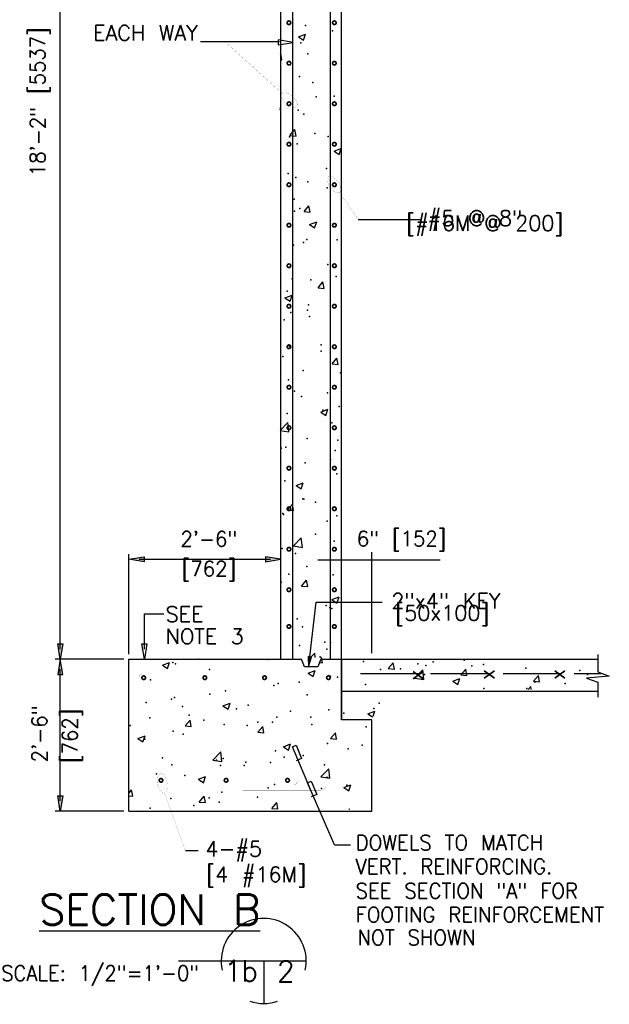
# Model space of a CAD drawing. Extents: x 0 to 354, y -64 to 250.
# Tile 4 of 7: x 83 to 131, y 75 to 156. Entities that reach past the tile are written whole.
import ezdxf
from ezdxf.enums import TextEntityAlignment as Align

# ---------------------------------------------------------------- set-up
doc = ezdxf.new("R2010")
doc.units = 0
doc.header["$MEASUREMENT"] = 0
doc.layers.get('0').update_dxf_attribs({"linetype": 'CONTINUOUS'})
for name, color, linetype in [('DIM', 7, 'CONTINUOUS'), ('DWG-LINES', 7, 'CONTINUOUS'), ('HATCH', 7, 'CONTINUOUS'), ('REBAR', 7, 'CONTINUOUS'), ('SYMBOLS', 7, 'CONTINUOUS'), ('TEXT', 7, 'CONTINUOUS')]:
    doc.layers.add(name, color=color, linetype=linetype)
doc.styles.add('TXT_SHX', font='txt.shx')

# ---------------------------------------------------------------- blocks, each defined once
blk = doc.blocks.new('REBAR')
at = {"color": 7, "linetype": 'CONTINUOUS', "const_width": 0.01378}
blk.add_lwpolyline([(-0.014553, 0, 1), (0.014553, 0, 1)], format="xyb", close=True, dxfattribs=at)
blk = doc.blocks.new('SEC_BU')
at = {"layer": 'SYMBOLS', "color": 2, "linetype": 'CONTINUOUS'}
for p, q in [((-0.5, 0), (0.25, 0)), ((0, 0), (0, -0.2496)), ((0, -0.25), (0, -0.2496))]:
    blk.add_line(p, q, dxfattribs=at)
for start, end in [(347.64555, 192.35445), (251.04049, 288.95951)]:
    blk.add_arc((0, 0), 0.25, start, end, dxfattribs=at)

msp = doc.modelspace()

# ---------------------------------------------------------------- hatches: boundary and pattern name
at = {"layer": 'DIM', "linetype": 'CONTINUOUS'}
for points in [[(92.866, 111.777), (92.866, 111.361), (91.616, 111.569)], [(102.857, 111.777), (102.857, 111.361), (104.107, 111.569)], [(85.761, 104.603), (86.178, 104.603), (85.969, 103.354)], [(85.761, 102.104), (86.178, 102.104), (85.969, 103.354)], [(85.761, 92.106), (86.178, 92.106), (85.969, 90.856)]]:
    msp.add_hatch(color=7, dxfattribs=at).paths.add_polyline_path(points)
at = {"layer": 'TEXT', "linetype": 'CONTINUOUS'}
msp.add_hatch(color=7, dxfattribs=at).paths.add_polyline_path([(106.639, 103.529), (106.364, 103.562), (106.404, 102.718)])

# ---------------------------------------------------------------- linework, layer by layer
at = {"layer": 'DIM', "color": 7, "linetype": 'CONTINUOUS'}
for p, q in [((85.969, 104.187), (85.969, 193.339)), ((91.616, 103.77), (91.616, 111.986)), ((111.606, 103.86), (111.606, 112.148)), ((92.449, 111.569), (103.273, 111.569)), ((107.167, 111.536), (117.234, 111.536)), ((92.889, 104.187), (92.889, 107.084)), ((92.889, 107.084), (94.484, 107.084)), ((91.189, 103.354), (85.553, 103.354)), ((85.969, 91.689), (85.969, 102.52)), ((91.189, 90.856), (85.553, 90.856))]:
    msp.add_line(p, q, dxfattribs=at)
for points in [[(92.866, 111.777), (92.866, 111.361), (91.616, 111.569)], [(102.857, 111.777), (102.857, 111.361), (104.107, 111.569)], [(85.761, 104.603), (86.178, 104.603), (85.969, 103.354)], [(92.681, 104.603), (93.098, 104.603), (92.889, 103.354)], [(85.761, 102.104), (86.178, 102.104), (85.969, 103.354)], [(85.761, 92.106), (86.178, 92.106), (85.969, 90.856)]]:
    msp.add_lwpolyline(points, close=True, dxfattribs=at)
at = {"layer": 'DWG-LINES', "color": 7, "linetype": 'CONTINUOUS'}
for p, q in [((104.107, 103.354), (104.107, 194.173)), ((91.616, 90.856), (91.616, 103.354)), ((91.616, 103.354), (105.805, 103.354)), ((107.407, 103.354), (130.194, 103.354)), ((109.106, 100.716), (130.194, 100.716))]:
    msp.add_line(p, q, dxfattribs=at)
for points in [[(91.616, 90.856), (111.606, 90.856), (111.606, 98.355), (109.106, 98.355), (109.106, 176.381), (109.106, 194.173)], [(107.407, 103.354), (107.159, 102.718), (106.054, 102.718), (105.805, 103.354)]]:
    msp.add_lwpolyline(points, dxfattribs=at)
at = {"layer": 'HATCH', "color": 7, "linetype": 'CONTINUOUS'}
for p, q in [((105.567, 154.567), (106.151, 154.791)), ((105.982, 154.287), (106.151, 154.791)), ((105.567, 154.567), (105.982, 154.287)), ((104.061, 153.129), (104.115, 153.193)), ((104.211, 152.671), (104.115, 153.193)), ((104.061, 152.684), (104.211, 152.671)), ((104.061, 148.725), (104.124, 148.749)), ((104.061, 148.561), (104.124, 148.749)), ((104.869, 146.447), (105.271, 146.926)), ((105.367, 146.403), (105.271, 146.926)), ((104.869, 146.447), (105.367, 146.403)), ((108.514, 145.17), (109.06, 145.38)), ((108.514, 145.17), (108.928, 144.891)), ((108.928, 144.891), (109.06, 145.283)), ((106.025, 140.18), (106.427, 140.658)), ((106.025, 140.18), (106.523, 140.136)), ((106.523, 140.136), (106.427, 140.658)), ((106.486, 139.128), (107.07, 139.352)), ((106.486, 139.128), (106.901, 138.849)), ((106.901, 138.849), (107.07, 139.352)), ((107.181, 133.912), (107.583, 134.391)), ((107.181, 133.912), (107.679, 133.869)), ((107.679, 133.869), (107.583, 134.391)), ((104.459, 133.087), (105.042, 133.31)), ((104.459, 133.087), (104.873, 132.807)), ((104.874, 132.807), (105.042, 133.31)), ((108.337, 127.645), (108.739, 128.124)), ((108.835, 127.602), (108.739, 128.124)), ((108.337, 127.645), (108.835, 127.602)), ((107.405, 123.69), (107.989, 123.914)), ((107.405, 123.69), (107.82, 123.41)), ((107.82, 123.41), (107.989, 123.914)), ((104.061, 122.181), (104.693, 122.84)), ((104.785, 122.049), (104.693, 122.84)), ((104.061, 122.161), (104.785, 122.049)), ((105.378, 117.648), (105.961, 117.872)), ((105.378, 117.648), (105.792, 117.368)), ((105.792, 117.368), (105.961, 117.872)), ((104.673, 115.633), (105.075, 116.112)), ((105.171, 115.59), (105.075, 116.112)), ((104.673, 115.633), (105.171, 115.59)), ((105.149, 112.668), (105.798, 113.345)), ((105.149, 112.668), (105.89, 112.553)), ((105.89, 112.553), (105.798, 113.345)), ((105.829, 109.366), (106.231, 109.845)), ((106.327, 109.323), (106.231, 109.845)), ((105.829, 109.366), (106.327, 109.323)), ((108.324, 108.251), (108.907, 108.475)), ((108.324, 108.251), (108.738, 107.972)), ((108.738, 107.972), (108.907, 108.475)), ((106.567, 103.499), (106.902, 103.849)), ((106.943, 103.499), (106.903, 103.849)), ((94.386, 102.863), (94.969, 103.087)), ((94.8, 102.583), (94.969, 103.087)), ((107.261, 103.066), (107.547, 103.041)), ((107.321, 103.499), (107.387, 103.578)), ((107.401, 103.499), (107.387, 103.578)), ((107.547, 103.041), (107.465, 103.485)), ((112.961, 102.576), (113.363, 103.055)), ((113.46, 102.532), (113.363, 103.055)), ((94.386, 102.863), (94.8, 102.583)), ((106.36, 102.195), (106.943, 102.419)), ((106.36, 102.195), (106.775, 101.916)), ((106.775, 101.916), (106.944, 102.419)), ((112.961, 102.576), (113.46, 102.533)), ((115.146, 101.794), (115.795, 102.47)), ((115.887, 101.679), (115.795, 102.47)), ((118.938, 102.053), (119.339, 102.532)), ((119.436, 102.01), (119.339, 102.532)), ((115.146, 101.794), (115.887, 101.679)), ((118.271, 101.542), (118.854, 101.766)), ((118.271, 101.542), (118.685, 101.263)), ((118.685, 101.263), (118.854, 101.766)), ((118.938, 102.053), (119.436, 102.01)), ((124.914, 101.53), (125.316, 102.009)), ((124.914, 101.53), (125.412, 101.487)), ((125.412, 101.487), (125.316, 102.009)), ((124.467, 100.862), (124.687, 101.091)), ((124.714, 100.862), (124.687, 101.091)), ((99.359, 99.508), (99.943, 99.732)), ((99.774, 99.228), (99.943, 99.732)), ((99.359, 99.508), (99.774, 99.228)), ((111.27, 98.855), (111.853, 99.079)), ((111.27, 98.855), (111.655, 98.595)), ((111.71, 98.651), (111.853, 99.079)), ((96.252, 97.863), (96.654, 98.342)), ((96.75, 97.82), (96.654, 98.342)), ((96.252, 97.863), (96.75, 97.82)), ((102.229, 97.341), (102.63, 97.819)), ((102.229, 97.341), (102.727, 97.297)), ((102.727, 97.297), (102.63, 97.819)), ((108.205, 96.818), (108.606, 97.296)), ((108.703, 96.774), (108.606, 97.296)), ((92.359, 96.821), (92.942, 97.045)), ((92.359, 96.821), (92.773, 96.541)), ((92.773, 96.541), (92.942, 97.045)), ((108.205, 96.818), (108.703, 96.774)), ((98.529, 95.043), (99.178, 95.719)), ((99.27, 94.928), (99.178, 95.719)), ((104.333, 96.153), (104.916, 96.377)), ((104.333, 96.153), (104.747, 95.874)), ((104.747, 95.874), (104.916, 96.377)), ((98.529, 95.043), (99.27, 94.928)), ((107.422, 93.663), (108.071, 94.34)), ((108.163, 93.548), (108.071, 94.34)), ((97.332, 93.466), (97.915, 93.69)), ((97.332, 93.466), (97.746, 93.187)), ((97.746, 93.186), (97.915, 93.69)), ((107.422, 93.663), (108.163, 93.548)), ((91.633, 92.358), (91.834, 92.598)), ((91.93, 92.075), (91.834, 92.598)), ((109.306, 92.799), (109.89, 93.023)), ((109.306, 92.799), (109.721, 92.519)), ((109.721, 92.519), (109.89, 93.023)), ((91.633, 92.101), (91.93, 92.075)), ((97.408, 91.596), (97.81, 92.075)), ((97.408, 91.596), (97.906, 91.552)), ((97.906, 91.552), (97.81, 92.075)), ((103.385, 91.073), (103.786, 91.552)), ((103.385, 91.073), (103.883, 91.03)), ((103.883, 91.03), (103.786, 91.552)), ((109.727, 90.987), (109.763, 91.029)), ((109.77, 90.987), (109.763, 91.029))]:
    msp.add_line(p, q, dxfattribs=at)
for p in [(106.151, 155.499), (108.374, 155.068), (105.756, 154.077), (106.352, 153.176), (105.655, 151.303), (106.751, 150.81), (107.029, 149.619), (108.508, 149.691), (105.553, 148.529), (106.008, 148.205), (104.837, 146.333), (105.094, 146.575), (106.923, 146.608), (108.005, 146.375), (105.452, 145.756), (107.887, 143.737), (104.731, 143.321), (105.351, 142.982), (106.328, 142.626), (107.919, 142.13), (105.228, 141.198), (105.25, 140.208), (105.695, 140.451), (106.261, 137.894), (108.765, 137.857), (105.148, 137.435), (105.984, 137.654), (107.98, 135.825), (105.047, 134.661), (106.573, 134.571), (108.659, 134.845), (104.639, 133.637), (106.303, 132.075), (106.395, 132.518), (104.381, 131.285), (104.946, 131.887), (106.467, 131.559), (104.844, 129.114), (107.429, 129.214), (104.275, 128.273), (107.431, 128.688), (105.959, 127.103), (109.021, 126.927), (104.743, 126.34), (105.239, 125.402), (105.806, 124.956), (107.956, 125.274), (108.92, 124.153), (104.642, 123.566), (107.563, 123.837), (108.309, 122.809), (104.54, 120.793), (106.278, 121.524), (108.818, 121.379), (104.149, 120.721), (108.596, 120.533), (106.117, 119.522), (108.203, 119.797), (108.717, 118.606), (104.439, 118.019), (105.934, 116.553), (106.011, 116.511), (106.974, 116.275), (104.283, 115.344), (104.338, 115.245), (108.616, 115.832), (108.731, 115.156), (107.931, 114.723), (106.975, 113.64), (108.514, 113.058), (104.236, 112.472), (105.316, 112.04), (104.783, 110.354), (106.254, 110.973), (108.413, 110.285), (104.135, 109.698), (107.853, 107.76), (108.141, 107.594), (108.312, 107.511), (105.451, 106.663), (105.91, 106.002), (107.747, 104.749), (108.21, 104.737), (105.661, 104.474), (107.906, 104.172), (95.221, 103.077), (95.46, 102.978), (97.307, 103.352), (103.111, 103.324), (110.932, 103.171), (115.379, 102.983), (116.645, 103.122), (119.214, 103.261), (120.807, 102.925), (98.252, 102.49), (112.318, 102.497), (113.973, 102.571), (115.948, 102.091), (116.059, 102.845), (119.827, 102.795), (124.275, 102.608), (128.723, 102.419), (129.358, 102.093), (93.392, 101.656), (103.895, 101.363), (105.619, 101.448), (108.172, 101.95), (108.774, 101.864), (125.03, 101.468), (127.526, 101.357), (98.271, 100.481), (99.567, 100.738), (103.533, 101.174), (111.088, 101.257), (120.822, 100.935), (124.37, 100.942), (93.029, 99.791), (95.115, 100.066), (95.359, 100.205), (106.293, 100.409), (112.216, 99.723), (96.029, 99.463), (100.477, 99.275), (101.434, 99.574), (104.925, 99.088), (108.071, 99.176), (109.309, 98.914), (111.781, 99.284), (93.338, 98.532), (96.575, 98.74), (97.786, 98.344), (102.234, 98.156), (103.427, 98.162), (103.793, 98.589), (106.582, 98.578), (91.716, 97.906), (95.257, 97.431), (99.466, 97.965), (101.341, 97.888), (106.682, 97.968), (111.129, 97.78), (92.923, 96.779), (96.079, 97.195), (103.692, 95.816), (107.97, 96.402), (109.653, 95.984), (110.808, 96.271), (94.371, 95.228), (98.819, 95.04), (99.364, 95.191), (101.235, 94.876), (103.267, 94.852), (104.39, 95.291), (105.949, 95.437), (95.156, 94.657), (99.149, 94.601), (101.09, 94.603), (107.715, 94.664), (93.887, 93.909), (96.231, 93.769), (107.869, 93.628), (107.945, 93.608), (99.263, 92.417), (103.086, 92.774), (103.591, 93.042), (107.461, 92.698), (109.546, 92.972), (95.055, 91.884), (98.227, 91.939), (99.043, 91.59), (102.198, 92.005), (93.368, 91.106), (96.957, 91.315)]:
    msp.add_point(p, dxfattribs=at)
at = {"layer": 'REBAR', "color": 7, "linetype": 'CONTINUOUS'}
for p, q in [((105.111, 103.354), (105.111, 193.468)), ((108.198, 103.354), (108.198, 193.382)), ((110.666, 102.166), (115.472, 102.166)), ((116.439, 102.166), (121.328, 102.166)), ((122.419, 102.166), (127.156, 102.166)), ((128.246, 102.166), (130.484, 102.166))]:
    msp.add_line(p, q, dxfattribs=at)
at = {"layer": 'REBAR', "color": 7, "linetype": 'CONTINUOUS', "const_width": 0.0138}
for points in [[(92.389, 92.996), (105.111, 92.996, 0.414214), (105.528, 93.413), (105.528, 109.662)], [(100.978, 92.525), (107.365, 92.525, 0.414214), (107.781, 92.941), (107.781, 109.662)], [(111.565, 98.427), (109.297, 98.427, -0.414214), (109.193, 98.531), (109.193, 103.32)], [(92.449, 95.4), (92.449, 101.825, -0.414214), (92.761, 102.137), (107.96, 102.137, -0.414214), (108.273, 101.825), (108.273, 95.37)]]:
    msp.add_lwpolyline(points, format="xyb", dxfattribs=at)
at = {"layer": 'SYMBOLS', "color": 7, "linetype": 'CONTINUOUS'}
msp.add_lwpolyline([(130.194, 103.739), (130.194, 102.298), (131.146, 101.953), (129.259, 101.791), (130.194, 101.465), (130.194, 100.222)], dxfattribs=at)
at = {"layer": 'TEXT', "color": 7, "linetype": 'CONTINUOUS'}
for p, q in [((104.014, 154.157), (97.517, 154.157)), ((110.483, 139.544), (115.596, 139.544)), ((106.502, 103.545), (107.035, 108.051)), ((107.035, 108.051), (112.463, 108.051)), ((96.266, 87.599), (97.306, 87.599)), ((108.541, 88.072), (109.841, 88.072))]:
    msp.add_line(p, q, dxfattribs=at)
at = {"layer": 'TEXT', "color": 7, "linetype": 'CONTINUOUS', "const_width": 0.00984}
for points in [[(99.535, 154.157), (104.231, 149.906, 0.002407), (104.229, 149.905, 0.177361), (104.178, 149.775, 0.103702), (104.22, 149.546, 0.063893), (104.345, 149.326, 0.050067), (104.563, 149.089, 0.050067), (104.823, 148.9, 0.063893), (105.056, 148.802, 0.103702), (105.289, 148.787, 0.177361), (105.411, 148.853, 0.177361), (105.463, 148.982, 0.103702), (105.421, 149.211, 0.063893), (105.296, 149.431, 0.050067), (105.078, 149.668, 0.050067), (104.817, 149.857, 0.063893), (104.585, 149.955, 0.103702), (104.352, 149.971, 0.174879), (104.231, 149.906, 0.174879)], [(110.483, 139.544), (108.948, 141.765, 0.002407), (108.95, 141.766, 0.177361), (109.029, 141.88, 0.103702), (109.04, 142.113, 0.063893), (108.968, 142.356, 0.050067), (108.81, 142.636, 0.050067), (108.599, 142.879, 0.063893), (108.394, 143.027, 0.103702), (108.171, 143.095, 0.177361), (108.037, 143.059, 0.177361), (107.958, 142.944, 0.103702), (107.947, 142.711, 0.063893), (108.018, 142.469, 0.050067), (108.177, 142.189, 0.050067), (108.388, 141.946, 0.063893), (108.592, 141.797, 0.103702), (108.815, 141.73, 0.174879), (108.948, 141.765, 0.174879)], [(96.266, 87.599), (94.531, 92.368, 0.002407), (94.533, 92.369, 0.177361), (94.651, 92.442, 0.103702), (94.754, 92.651, 0.063893), (94.785, 92.902, 0.050067), (94.752, 93.222, 0.050067), (94.655, 93.529, 0.063893), (94.527, 93.747, 0.103702), (94.35, 93.898, 0.177361), (94.212, 93.919, 0.177361), (94.094, 93.845, 0.103702), (93.991, 93.636, 0.063893), (93.96, 93.385, 0.050067), (93.993, 93.065, 0.050067), (94.09, 92.758, 0.063893), (94.218, 92.54, 0.103702), (94.395, 92.389, 0.174879), (94.531, 92.368, 0.174879)]]:
    msp.add_lwpolyline(points, format="xyb", dxfattribs=at)
at = {"layer": 'TEXT', "color": 7, "linetype": 'CONTINUOUS'}
for points in [[(103.89, 154.317), (103.89, 153.9), (105.14, 154.108)], [(106.639, 103.529), (106.364, 103.562), (106.404, 102.718)]]:
    msp.add_lwpolyline(points, close=True, dxfattribs=at)
for points in [[(106.702, 92.3), (105.073, 96.14), (105.367, 96.264), (105.829, 95.176), (105.373, 94.983)], [(108.541, 88.072), (106.325, 93.188), (106.619, 93.313), (107.08, 92.225), (106.625, 92.032)]]:
    msp.add_lwpolyline(points, dxfattribs=at)

# ---------------------------------------------------------------- block references
at = {"layer": 'DWG-LINES', "linetype": 'CONTINUOUS', "xscale": 14, "yscale": 14, "zscale": 14}
msp.add_blockref('SEC_BU', (102.71, 78.516), dxfattribs=at)
at = {"layer": 'REBAR', "linetype": 'CONTINUOUS', "xscale": 9.9984, "yscale": 9.9984, "zscale": 9.9984}
for p in [(104.786, 155.726), (108.523, 155.726), (104.786, 152.393), (108.523, 152.393), (104.786, 149.06), (108.523, 149.06), (104.786, 145.728), (108.523, 145.728), (104.786, 142.395), (108.523, 142.395), (104.786, 139.062), (108.523, 139.062), (104.786, 135.729), (108.523, 135.729), (104.786, 132.396), (108.523, 132.396), (104.786, 129.064), (108.523, 129.064), (104.786, 125.731), (108.523, 125.731), (104.786, 122.398), (108.523, 122.398), (104.786, 119.065), (108.523, 119.065), (104.786, 115.732), (108.523, 115.732), (104.786, 112.4), (108.523, 112.4), (104.786, 109.067), (108.523, 109.067), (104.786, 106.04), (108.523, 106.04), (92.833, 101.827), (97.864, 101.827), (102.78, 101.827), (108.033, 101.827), (94.259, 93.384), (99.612, 93.384), (104.674, 93.384)]:
    msp.add_blockref('REBAR', p, dxfattribs=at)

# ---------------------------------------------------------------- texts
at = {"color": 7, "linetype": 'CONTINUOUS', "style": 'TXT_SHX', "width": 0.95}
msp.add_text('SCALE: 1/2"=1\'-0"', height=1.2499, dxfattribs=at).set_placement((89.207, 76.891), align=Align.CENTER)
at = {"layer": 'DIM', "color": 7, "linetype": 'CONTINUOUS', "style": 'TXT_SHX', "width": 0.95}
for s, p in [('18\'-2" [5537]', (84.73, 149.225)), ('2\'-6" ', (84.878, 97.729)), ('[762]', (87.383, 97.042))]:
    msp.add_text(s, height=1.2498, rotation=90, dxfattribs=at).set_placement(p, align=Align.CENTER)
for s, p in [('2\'-6" ', (98.728, 112.624)), ('6" [152]', (114.056, 112.644)), ('[762]', (98.206, 110.177))]:
    msp.add_text(s, height=1.2498, dxfattribs=at).set_placement(p, align=Align.CENTER)
at = {"layer": 'REBAR', "color": 7, "linetype": 'CONTINUOUS', "style": 'TXT_SHX'}
for p in [(115.831, 102.034), (121.687, 102.09), (127.487, 102.09)]:
    msp.add_text('x', height=1.25, rotation=90, dxfattribs=at).set_placement(p, align=Align.CENTER)
at = {"layer": 'SYMBOLS', "color": 7, "linetype": 'CONTINUOUS', "style": 'TXT_SHX', "width": 0.95}
for s, p in [('1b', (100.843, 76.823)), ('2', (104.531, 76.791))]:
    msp.add_text(s, height=1.75, dxfattribs=at).set_placement(p, align=Align.CENTER)
at = {"layer": 'TEXT', "color": 7, "linetype": 'CONTINUOUS', "style": 'TXT_SHX'}
msp.add_text('EACH WAY', height=1.2498, dxfattribs=at).set_placement((97.296, 154.264), align=Align.RIGHT)
for s, p in [('#5 @ 8"', (116.199, 139.019)), ('2"x4" KEY', (113.209, 107.522)), ('SEE', (94.644, 106.431)), ('NOTE 3', (94.644, 104.602)), ('4-#5', (97.912, 87.117)), ('[4 #16M]', (97.974, 85.016))]:
    msp.add_text(s, height=1.2498, dxfattribs=at).set_placement(p)
for s, height, p in [('[#16M @ 200]', 1.2498, (120.9, 138.605)), ('[50x100]', 1.2498, (117.407, 106.523)), ('%%uSECTION B', 2.4996, (93.335, 81.5))]:
    msp.add_text(s, height=height, dxfattribs=at).set_placement(p, align=Align.CENTER)
at = {"layer": 'TEXT', "color": 7, "linetype": 'CONTINUOUS', "style": 'TXT_SHX', "width": 0.95}
for s, p in [('DOWELS TO MATCH', (110.278, 87.632)), ('VERT. REINFORCING.', (110.278, 85.675)), ('SEE SECTION "A" FOR', (110.278, 83.662)), ('FOOTING REINFORCEMENT', (110.278, 81.705)), ('NOT SHOWN', (110.429, 79.824))]:
    msp.add_text(s, height=1.2498, dxfattribs=at).set_placement(p)

doc.saveas('drawing.dxf')
